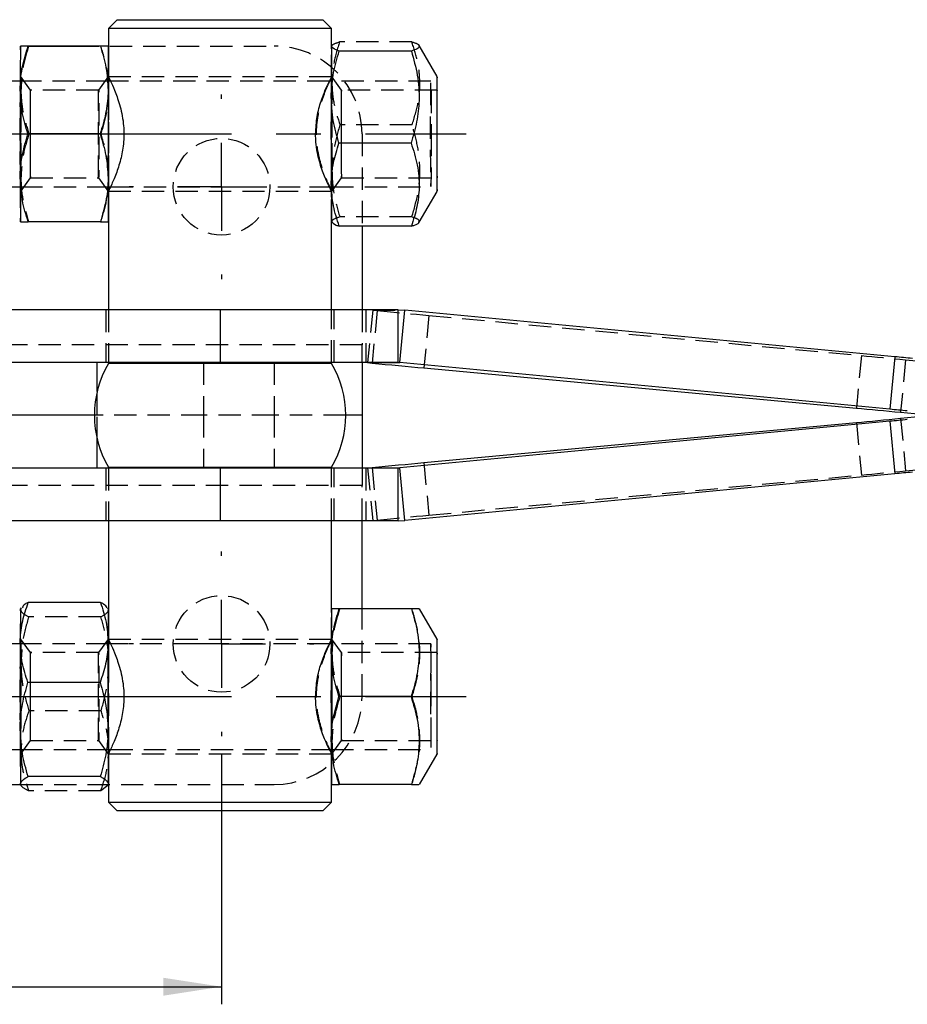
# Model space of a CAD drawing. Extents: x 29 to 415, y 92 to 280.
# Tile 3 of 14: x 129 to 179, y 99 to 155. Entities that reach past the tile are written whole.
import ezdxf

# ---------------------------------------------------------------- set-up
doc = ezdxf.new("R2010")
doc.units = 0
doc.linetypes.add('CENTERX2', pattern=[20.32, 12.7, -2.54, 2.54, -2.54])
doc.linetypes.add('HIDDEN', pattern=[1.905, 1.27, -0.635])
doc.layers.get('0').update_dxf_attribs({"linetype": 'CONTINUOUS'})
doc.styles.add('SLDTEXTSTYLE0', font='TXT', dxfattribs={"width": 0.75})
doc.dimstyles.new('SLDDIMSTYLE2', dxfattribs={"dimtxt": 3.5, "dimasz": 3.302, "dimexe": 0, "dimexo": 0.0625, "dimgap": 0.875, "dimtad": 1, "dimdec": 3, "dimrnd": 1e-09, "dimzin": 12, "dimtxsty": 'SLDTEXTSTYLE0', "dimsah": 1, "dimcen": 0.09, "dimazin": 3, "dimtfac": 1, "dimtdec": 3, "dimtofl": 0, "dimtmove": 0, "dimatfit": 3, "dimtolj": 1, "dimtzin": 12})

# ---------------------------------------------------------------- blocks, each defined once
blk = doc.blocks.new('_D_8')
at = {"color": 179, "linetype": 'CONTINUOUS'}
for p, q in [((110.416, 113.461), (110.416, 99.211)), ((140.416, 113.461), (140.416, 99.211)), ((110.416, 100.211), (140.416, 100.211))]:
    blk.add_line(p, q, dxfattribs=at)
for points in [[(110.416, 100.211), (113.718, 99.703), (113.718, 100.719)], [(140.416, 100.211), (137.114, 100.719), (137.114, 99.703)]]:
    blk.add_solid(points, dxfattribs=at)
at = {"color": 179, "linetype": 'CONTINUOUS', "insert": (120.589, 104.723, -8.275), "char_height": 3.5, "attachment_point": 1, "style": 'SLDTEXTSTYLE0'}
blk.add_mtext('30', dxfattribs=at)
blk = doc.blocks.new('SW_CENTERMARKSYMBOL_6')
at = {"color": 0, "linetype": 'CONTINUOUS'}
for p, q in [((0, 5), (0, 5.25)), ((0, 0), (0, 2.5)), ((-5, 0), (-5.25, 0)), ((0, 0), (-2.5, 0)), ((0, 0), (0, -2.5)), ((0, 0), (2.5, 0)), ((5, 0), (5.25, 0)), ((0, -5), (0, -5.25))]:
    blk.add_line(p, q, dxfattribs=at)
blk = doc.blocks.new('SW_CENTERMARKSYMBOL_7')
at = {"color": 0, "linetype": 'CONTINUOUS'}
for p, q in [((0, 5), (0, 5.25)), ((0, 0), (0, 2.5)), ((-5, 0), (-5.25, 0)), ((0, 0), (-2.5, 0)), ((0, 0), (0, -2.5)), ((0, 0), (2.5, 0)), ((5, 0), (5.25, 0)), ((0, -5), (0, -5.25))]:
    blk.add_line(p, q, dxfattribs=at)

msp = doc.modelspace()

# ---------------------------------------------------------------- linework, layer by layer
at = {"color": 7, "linetype": 'CONTINUOUS'}
for p, q in [((134.4809, 155.211), (133.9809, 154.711)), ((134.4809, 155.211), (146.1808, 155.211)), ((146.6809, 154.711), (146.1809, 155.211)), ((133.9809, 154.711), (133.9809, 151.927)), ((146.6808, 154.711), (133.9809, 154.711)), ((146.6809, 153.7113), (146.6809, 154.711)), ((128.9809, 153.711), (128.9808, 153.7109)), ((133.5205, 153.711), (129.4137, 153.711)), ((129.4913, 153.7113), (133.4429, 153.7113)), ((146.6786, 153.6904), (146.6978, 153.7279)), ((146.6809, 153.711), (146.6786, 153.6904)), ((146.6904, 153.7279), (146.6806, 153.7109)), ((152.6809, 151.9789), (151.6667, 153.7355)), ((151.2182, 153.4286), (147.1114, 153.4286)), ((128.9618, 151.711), (69.3317, 151.711)), ((134.0992, 151.711), (133.9744, 151.711)), ((146.6616, 151.711), (146.554, 151.711)), ((133.5066, 148.711), (129.3998, 148.711)), ((151.2065, 148.1874), (147.0997, 148.1874)), ((69.3317, 145.711), (128.9618, 145.711)), ((133.9744, 145.711), (134.0979, 145.711)), ((146.5515, 145.711), (146.6616, 145.711)), ((146.5645, 145.711), (146.654, 145.5196)), ((133.9809, 145.4562), (133.9809, 138.711)), ((151.6711, 143.6941), (152.6809, 145.4432)), ((128.9808, 143.7112), (128.9809, 143.711)), ((133.5205, 143.711), (129.4137, 143.711)), ((146.6806, 143.7112), (146.6948, 143.6865)), ((146.6809, 138.711), (146.6809, 143.7107)), ((151.2225, 143.4698), (147.1157, 143.4698)), ((148.4164, 143.4698), (148.4164, 138.711)), ((140.3409, 138.711), (109.9968, 138.711)), ((140.3409, 138.711), (140.3409, 135.711)), ((150.4649, 138.711), (140.3409, 138.711)), ((150.4649, 135.711), (150.4649, 138.711)), ((150.4649, 138.711), (150.8504, 138.6926)), ((150.5636, 135.7064), (150.8504, 138.6926)), ((178.7379, 136.0395), (150.8504, 138.6926)), ((140.3409, 135.711), (109.9968, 135.711)), ((133.9809, 135.711), (133.9809, 135.661)), ((146.6808, 135.661), (133.9809, 135.661)), ((150.4649, 135.711), (140.3409, 135.711)), ((146.6809, 135.661), (146.6809, 135.711)), ((148.4164, 135.711), (148.4164, 132.711)), ((148.7317, 135.7064), (148.9854, 135.6818)), ((148.7317, 135.7064), (150.5636, 135.7064)), ((150.4649, 135.711), (150.5636, 135.7064)), ((178.4512, 133.0533), (150.5636, 135.7064)), ((178.7379, 136.0395), (178.4512, 133.0533)), ((151.9296, 135.4021), (176.5428, 133.1214)), ((179.0605, 132.883), (180.6513, 132.7294)), ((133.1809, 132.711), (115.2549, 132.711)), ((148.4164, 132.711), (147.4809, 132.711)), ((148.4164, 132.711), (148.4164, 129.711)), ((178.4512, 132.3688), (150.5636, 129.7156)), ((151.9296, 130.02), (176.5428, 132.3006)), ((178.4512, 132.3688), (178.7379, 129.3826)), ((179.0605, 132.539), (180.6513, 132.6926)), ((140.3409, 129.711), (109.9968, 129.711)), ((133.9809, 129.761), (133.9809, 129.711)), ((133.9809, 129.761), (146.6809, 129.761)), ((140.3409, 129.711), (140.3409, 126.711)), ((150.4649, 129.711), (140.3409, 129.711)), ((146.6809, 129.711), (146.6809, 129.761)), ((148.7317, 129.7156), (148.9854, 129.7403)), ((148.7317, 129.7156), (150.5636, 129.7156)), ((150.4649, 129.711), (150.5636, 129.7156)), ((150.4649, 126.711), (150.4649, 129.711)), ((150.8504, 126.7294), (150.5636, 129.7156)), ((178.7379, 129.3826), (150.8504, 126.7294)), ((140.3409, 126.711), (109.9968, 126.711)), ((133.9809, 126.711), (133.9809, 119.927)), ((150.4649, 126.711), (140.3409, 126.711)), ((146.6809, 121.711), (146.6809, 126.711)), ((148.4164, 121.711), (148.4164, 126.711)), ((150.4649, 126.711), (150.8504, 126.7294)), ((129.0131, 121.7669), (128.9808, 121.7109)), ((133.524, 122.0664), (129.4172, 122.0664)), ((133.9809, 121.7113), (133.9557, 121.755)), ((146.6807, 121.711), (146.6806, 121.7109)), ((151.2203, 121.711), (147.1135, 121.711)), ((152.6809, 119.9789), (151.6808, 121.711)), ((128.9618, 119.711), (69.3317, 119.711)), ((134.0992, 119.711), (133.9744, 119.711)), ((146.6616, 119.711), (146.554, 119.711)), ((133.5069, 117.5205), (129.4001, 117.5205)), ((151.2064, 116.711), (147.0996, 116.711)), ((69.3317, 113.711), (128.9618, 113.711)), ((133.9744, 113.711), (134.0979, 113.711)), ((133.9999, 113.6287), (134.0002, 113.711)), ((146.5515, 113.711), (146.6616, 113.711)), ((146.5645, 113.711), (146.654, 113.5196)), ((133.9809, 113.4562), (133.9809, 110.711)), ((151.6808, 111.711), (152.6809, 113.4432)), ((133.5173, 112.1651), (129.4105, 112.1651)), ((107.4164, 111.7108), (128.981, 111.7108)), ((129.0081, 111.6681), (128.9776, 111.7604)), ((128.9808, 111.7112), (129.0063, 111.6671)), ((133.9488, 111.6552), (133.9809, 111.7107)), ((146.6806, 111.7112), (146.6807, 111.711)), ((146.6809, 110.711), (146.6809, 111.711)), ((151.2203, 111.711), (147.1135, 111.711)), ((133.9809, 110.711), (134.4809, 110.211)), ((133.9809, 110.711), (146.6808, 110.711)), ((146.1809, 110.211), (146.6809, 110.711)), ((146.1808, 110.211), (134.4809, 110.211))]:
    msp.add_line(p, q, dxfattribs=at)
at = {"color": 7, "linetype": 'HIDDEN'}
for p, q in [((133.5483, 153.711), (133.5205, 153.711)), ((133.9811, 153.7109), (133.981, 153.711)), ((134.0586, 153.7113), (143.4164, 153.7113)), ((146.6809, 151.9389), (146.6809, 153.7113)), ((151.2458, 153.9523), (147.139, 153.9523)), ((129.5382, 151.211), (128.9811, 152.0067)), ((133.9808, 152.0067), (133.4237, 151.211)), ((133.9809, 152.0067), (133.9837, 151.9551)), ((146.6808, 151.961), (133.9809, 151.961)), ((147.238, 151.211), (146.6809, 152.0067)), ((133.9744, 151.711), (128.9618, 151.711)), ((133.4238, 151.211), (129.5382, 151.211)), ((146.554, 151.711), (134.0992, 151.711)), ((152.3307, 151.711), (146.6616, 151.711)), ((152.6807, 151.211), (147.238, 151.211)), ((151.2618, 149.2347), (147.155, 149.2347)), ((133.5621, 148.711), (133.5066, 148.711)), ((148.4164, 148.7113), (148.4164, 143.4698)), ((128.9811, 145.4154), (129.5382, 146.2111)), ((129.5382, 146.211), (133.4238, 146.211)), ((133.4237, 146.2111), (133.9808, 145.4154)), ((146.6809, 145.4154), (147.238, 146.2111)), ((147.238, 146.211), (152.6807, 146.211)), ((128.9618, 145.711), (133.9744, 145.711)), ((134.0979, 145.711), (146.5515, 145.711)), ((146.6616, 145.711), (152.3307, 145.711)), ((133.9809, 145.461), (146.6808, 145.461)), ((146.6809, 143.7107), (146.6809, 145.5033)), ((151.2502, 143.9935), (147.1434, 143.9935)), ((133.5483, 143.711), (133.5205, 143.711)), ((133.981, 143.711), (133.9811, 143.7112)), ((133.8309, 138.711), (133.8309, 135.711)), ((133.9809, 138.711), (133.9809, 135.711)), ((146.6809, 135.711), (146.6809, 138.711)), ((146.8309, 135.711), (146.8309, 138.711)), ((148.4164, 138.711), (148.4164, 136.711)), ((148.6374, 138.711), (148.6374, 135.711)), ((149.0185, 138.6926), (148.7317, 135.7064)), ((149.2721, 138.668), (148.9854, 135.6818)), ((149.0185, 138.6926), (150.8504, 138.6926)), ((149.0185, 138.6926), (149.2721, 138.668)), ((152.2163, 138.3882), (151.9296, 135.4021)), ((152.2163, 138.3882), (176.8296, 136.1076)), ((148.4164, 136.711), (102.4164, 136.711)), ((148.4164, 135.711), (148.4164, 136.711)), ((176.8296, 136.1076), (176.5428, 133.1214)), ((139.3879, 135.711), (139.3879, 132.711)), ((143.4164, 135.711), (143.4164, 132.711)), ((179.3472, 135.8692), (179.0605, 132.883)), ((179.3472, 135.8692), (180.938, 135.7156)), ((133.3398, 132.711), (133.3398, 134.0639)), ((133.3398, 132.711), (133.1809, 132.711)), ((139.3879, 132.711), (133.3398, 132.711)), ((133.3398, 131.3582), (133.3398, 132.711)), ((143.4164, 132.711), (139.3879, 132.711)), ((139.3879, 132.711), (139.3879, 129.711)), ((147.4809, 132.711), (143.4164, 132.711)), ((143.4164, 132.711), (143.4164, 129.711)), ((176.5428, 132.3006), (176.8296, 129.3144)), ((179.0605, 132.539), (179.3472, 129.5528)), ((151.9296, 130.02), (152.2163, 127.0338)), ((133.8309, 129.711), (133.8309, 126.711)), ((133.9809, 129.711), (133.9809, 126.711)), ((146.6809, 126.711), (146.6809, 129.711)), ((146.8309, 126.711), (146.8309, 129.711)), ((148.4164, 129.711), (148.4164, 128.711)), ((148.6374, 129.711), (148.6374, 126.711)), ((148.7317, 129.7156), (149.0185, 126.7294)), ((148.9854, 129.7403), (149.2721, 126.7541)), ((179.3472, 129.5528), (180.938, 129.7064)), ((152.2163, 127.0338), (176.8296, 129.3144)), ((148.4164, 128.711), (102.4164, 128.711)), ((148.4164, 126.711), (148.4164, 128.711)), ((149.0185, 126.7294), (149.2721, 126.7541)), ((149.0185, 126.7294), (150.8504, 126.7294)), ((133.9811, 121.7109), (133.9809, 121.7113)), ((146.6809, 119.9389), (146.6809, 121.711)), ((148.4164, 116.7108), (148.4164, 121.711)), ((151.248, 121.711), (151.2203, 121.711)), ((133.5515, 121.2569), (129.4447, 121.2569)), ((129.5382, 119.211), (128.9811, 120.0067)), ((133.9808, 120.0067), (133.4237, 119.211)), ((133.9808, 120.0067), (133.9832, 119.9742)), ((146.6808, 119.961), (133.9809, 119.961)), ((133.9832, 119.9742), (133.9837, 119.9551)), ((147.238, 119.211), (146.6809, 120.0067)), ((133.9744, 119.711), (128.9618, 119.711)), ((146.554, 119.711), (134.0992, 119.711)), ((152.3307, 119.711), (146.6616, 119.711)), ((133.4238, 119.211), (129.5382, 119.211)), ((152.6807, 119.211), (147.238, 119.211)), ((151.2619, 116.711), (151.2064, 116.711)), ((133.5619, 115.9016), (129.4551, 115.9016)), ((128.9618, 113.711), (133.9744, 113.711)), ((128.9811, 113.4154), (129.5382, 114.2111)), ((129.5382, 114.211), (133.4238, 114.211)), ((133.4237, 114.2111), (133.9808, 113.4154)), ((134.0979, 113.711), (146.5515, 113.711)), ((146.6616, 113.711), (152.3307, 113.711)), ((146.6809, 113.4154), (147.238, 114.2111)), ((147.238, 114.211), (152.6807, 114.211)), ((133.9809, 113.461), (146.6808, 113.461)), ((146.6809, 111.711), (146.6809, 113.5033)), ((128.981, 111.7108), (143.4164, 111.7108)), ((133.9459, 111.6553), (133.5447, 111.3557)), ((133.9809, 111.7107), (133.9811, 111.7112)), ((151.248, 111.711), (151.2203, 111.711)), ((133.5447, 111.3557), (129.438, 111.3557))]:
    msp.add_line(p, q, dxfattribs=at)
at = {"color": 179, "linetype": 'CENTERX2'}
for p, q in [((67.3317, 148.711), (154.3307, 148.711)), ((67.3317, 116.711), (154.3307, 116.711))]:
    msp.add_line(p, q, dxfattribs=at)
at = {"color": 8, "linetype": 'CONTINUOUS'}
for p, q in [((133.3398, 134.0639), (133.3398, 135.711)), ((133.3398, 129.711), (133.3398, 131.3582))]:
    msp.add_line(p, q, dxfattribs=at)
at = {"color": 7, "linetype": 'HIDDEN', "flags": 128}
for points in [[(128.981, 152.0067), (128.9845, 151.9241), (128.9879, 151.6804), (128.9909, 151.2877), (128.9934, 150.7659), (128.9953, 150.141), (128.9965, 149.4444), (128.9969, 148.711), (128.9965, 147.9777), (128.9953, 147.2811), (128.9934, 146.6562), (128.9909, 146.1343), (128.9879, 145.7417), (128.9845, 145.498), (128.981, 145.4153), (128.9775, 145.498), (128.9741, 145.7417), (128.9711, 146.1343), (128.9686, 146.6562), (128.9667, 147.2811), (128.9655, 147.9777), (128.9652, 148.711), (128.9655, 149.4444), (128.9667, 150.141), (128.9686, 150.7659), (128.9711, 151.2877), (128.9741, 151.6804), (128.9775, 151.9241), (128.981, 152.0067)], [(146.6794, 151.9932), (146.6829, 151.9774), (146.6864, 151.7978), (146.6895, 151.4635), (146.6922, 150.9911), (146.6944, 150.4044), (146.6959, 149.7328), (146.6966, 149.01), (146.6965, 148.2721), (146.6956, 147.5563), (146.694, 146.8984), (146.6918, 146.3313), (146.6889, 145.8836), (146.6857, 145.5777), (146.6822, 145.4289), (146.6787, 145.4447), (146.6752, 145.6242), (146.6721, 145.9586), (146.6694, 146.4309), (146.6672, 147.0176), (146.6657, 147.6893), (146.665, 148.4121), (146.6651, 149.1499), (146.666, 149.8658), (146.6676, 150.5237), (146.6698, 151.0907), (146.6727, 151.5384), (146.6759, 151.8443), (146.6794, 151.9932)], [(129.0018, 146.211), (129.0032, 146.7976), (129.0042, 147.4169), (129.0048, 148.0584), (129.0051, 148.711), (129.0048, 149.3637), (129.0042, 150.0051), (129.0032, 150.6244), (129.0018, 151.211)], [(129.5382, 151.211), (129.5352, 151.1325), (129.5324, 150.9018), (129.5299, 150.5335), (129.528, 150.0506), (129.5267, 149.4836), (129.5262, 148.868), (129.5263, 148.2426), (129.5273, 147.6466), (129.5289, 147.1175), (129.5311, 146.6885), (129.5337, 146.3866), (129.5366, 146.2307), (129.5397, 146.2307), (129.5426, 146.3866), (129.5452, 146.6885), (129.5474, 147.1175), (129.549, 147.6466), (129.55, 148.2426), (129.5502, 148.868), (129.5496, 149.4836), (129.5483, 150.0506), (129.5464, 150.5335), (129.5439, 150.9018), (129.5411, 151.1325), (129.5382, 151.211)], [(134.0018, 146.211), (134.0032, 146.7976), (134.0042, 147.4169), (134.0048, 148.0584), (134.005, 148.711), (134.0048, 149.3637), (134.0042, 150.0051), (134.0032, 150.6244), (134.0018, 151.211)], [(146.7026, 146.6141), (146.7038, 147.2245), (146.7045, 147.8603), (146.7048, 148.5107), (146.7047, 149.1645), (146.7043, 149.8106), (146.7034, 150.4379), (146.7021, 151.0356), (146.7004, 151.5935)], [(147.2369, 151.2007), (147.2339, 151.0661), (147.2312, 150.7835), (147.229, 150.3707), (147.2273, 149.8536), (147.2262, 149.2647), (147.2259, 148.641), (147.2264, 148.0218), (147.2276, 147.4458), (147.2294, 146.9493), (147.2318, 146.5635), (147.2346, 146.3127), (147.2375, 146.2125), (147.2405, 146.2694), (147.2434, 146.4796), (147.2459, 146.8301), (147.2479, 147.2988), (147.2493, 147.8561), (147.2499, 148.4673), (147.2498, 149.0937), (147.249, 149.696), (147.2475, 150.2365), (147.2454, 150.6812), (147.2428, 151.002), (147.2399, 151.1789), (147.2369, 151.2007)], [(152.3452, 148.711), (152.3448, 148.0192), (152.3436, 147.3646), (152.3418, 146.7827), (152.3393, 146.3047), (152.3364, 145.9564), (152.3332, 145.7566), (152.3299, 145.7161), (152.3266, 145.8371), (152.3235, 146.113), (152.3208, 146.5289), (152.3187, 147.0625), (152.3172, 147.685), (152.3164, 148.3628), (152.3164, 149.0593), (152.3172, 149.7371), (152.3187, 150.3596), (152.3208, 150.8932), (152.3235, 151.3091), (152.3266, 151.585), (152.3299, 151.706), (152.3332, 151.6655), (152.3364, 151.4657), (152.3393, 151.1174), (152.3418, 150.6394), (152.3436, 150.0574), (152.3448, 149.4029), (152.3452, 148.711)], [(133.4238, 146.211), (133.4208, 146.2896), (133.418, 146.5203), (133.4156, 146.8886), (133.4136, 147.3715), (133.4124, 147.9385), (133.4118, 148.5541), (133.412, 149.1795), (133.4129, 149.7755), (133.4145, 150.3046), (133.4167, 150.7336), (133.4194, 151.0355), (133.4223, 151.1913), (133.4253, 151.1913), (133.4282, 151.0355), (133.4309, 150.7336), (133.4331, 150.3046), (133.4347, 149.7755), (133.4356, 149.1795), (133.4358, 148.5541), (133.4352, 147.9385), (133.4339, 147.3715), (133.432, 146.8886), (133.4296, 146.5203), (133.4268, 146.2896), (133.4238, 146.211)], [(133.9814, 145.4164), (133.9809, 145.4153), (133.9808, 145.4154)], [(149.2721, 138.668), (149.6469, 138.6317), (150.0241, 138.5953), (150.4015, 138.5592), (150.7769, 138.5234), (151.1483, 138.4882), (151.5133, 138.4538), (151.87, 138.4204), (152.2163, 138.3882)], [(176.8296, 136.1076), (177.126, 136.0801), (177.4302, 136.0517), (177.7411, 136.0224), (178.0572, 135.9926), (178.3772, 135.9622), (178.6998, 135.9314), (179.0236, 135.9004), (179.3472, 135.8692)], [(176.8296, 129.3144), (177.126, 129.342), (177.4302, 129.3704), (177.7411, 129.3996), (178.0572, 129.4295), (178.3772, 129.4599), (178.6998, 129.4906), (179.0236, 129.5217), (179.3472, 129.5528)], [(149.2721, 126.7541), (149.6469, 126.7904), (150.0241, 126.8267), (150.4015, 126.8629), (150.7769, 126.8987), (151.1483, 126.9339), (151.5133, 126.9682), (151.87, 127.0016), (152.2163, 127.0338)], [(128.9844, 121.6616), (128.9812, 121.7108), (128.9808, 121.7109)], [(133.9843, 121.6616), (133.9812, 121.7108), (133.9811, 121.7109)], [(128.9832, 119.9742), (128.9867, 119.7896), (128.9898, 119.4506), (128.9925, 118.9742), (128.9947, 118.3843), (128.9961, 117.7106), (128.9968, 116.9867), (128.9967, 116.249), (128.9958, 115.5344), (128.9942, 114.8789), (128.9919, 114.3152), (128.9891, 113.8717), (128.9858, 113.5706), (128.9823, 113.4269), (128.9788, 113.4479), (128.9753, 113.6325), (128.9722, 113.9715), (128.9695, 114.4479), (128.9673, 115.0377), (128.9659, 115.7115), (128.9652, 116.4354), (128.9653, 117.1731), (128.9662, 117.8876), (128.9678, 118.5432), (128.9701, 119.1068), (128.973, 119.5504), (128.9762, 119.8515), (128.9797, 119.9952), (128.9832, 119.9742)], [(146.6808, 120.0067), (146.6843, 119.9241), (146.6877, 119.6804), (146.6907, 119.2877), (146.6932, 118.7659), (146.6951, 118.141), (146.6963, 117.4444), (146.6966, 116.711), (146.6963, 115.9777), (146.6951, 115.2811), (146.6932, 114.6562), (146.6907, 114.1343), (146.6877, 113.7417), (146.6843, 113.498), (146.6808, 113.4153), (146.6773, 113.498), (146.6739, 113.7417), (146.6709, 114.1343), (146.6684, 114.6562), (146.6665, 115.2811), (146.6653, 115.9777), (146.6649, 116.711), (146.6653, 117.4444), (146.6665, 118.141), (146.6684, 118.7659), (146.6709, 119.2877), (146.6739, 119.6804), (146.6773, 119.9241), (146.6808, 120.0067)], [(152.3452, 116.711), (152.3448, 117.4029), (152.3436, 118.0574), (152.3418, 118.6394), (152.3393, 119.1174), (152.3364, 119.4657), (152.3332, 119.6655), (152.3299, 119.706), (152.3266, 119.585), (152.3235, 119.3091), (152.3208, 118.8932), (152.3187, 118.3596), (152.3172, 117.7371), (152.3164, 117.0593), (152.3164, 116.3628), (152.3172, 115.685), (152.3187, 115.0625), (152.3208, 114.5289), (152.3235, 114.113), (152.3266, 113.8371), (152.3299, 113.7161), (152.3332, 113.7566), (152.3364, 113.9564), (152.3393, 114.3047), (152.3418, 114.7827), (152.3436, 115.3646), (152.3448, 116.0192), (152.3452, 116.711)], [(129.5398, 119.1863), (129.5368, 119.1957), (129.5339, 119.049), (129.5312, 118.7554), (129.529, 118.3333), (129.5274, 117.8093), (129.5264, 117.2163), (129.5261, 116.5915), (129.5267, 115.9742), (129.5279, 115.4033), (129.5298, 114.9145), (129.5322, 114.5386), (129.535, 114.2992), (129.538, 114.2113), (129.541, 114.2805), (129.5438, 114.5025), (129.5463, 114.8632), (129.5482, 115.34), (129.5495, 115.9029), (129.5501, 116.5167), (129.55, 117.1426), (129.5491, 117.7414), (129.5475, 118.2755), (129.5454, 118.7113), (129.5428, 119.0214), (129.5398, 119.1863)], [(133.4221, 114.2357), (133.4192, 114.4007), (133.4166, 114.7108), (133.4144, 115.1465), (133.4128, 115.6806), (133.4119, 116.2795), (133.4118, 116.9054), (133.4124, 117.5191), (133.4137, 118.0821), (133.4157, 118.5589), (133.4182, 118.9196), (133.421, 119.1415), (133.424, 119.2108), (133.427, 119.1229), (133.4297, 118.8835), (133.4322, 118.5076), (133.434, 118.0188), (133.4353, 117.4478), (133.4358, 116.8306), (133.4356, 116.2058), (133.4346, 115.6128), (133.4329, 115.0888), (133.4307, 114.6667), (133.428, 114.3731), (133.4251, 114.2263), (133.4221, 114.2357)], [(146.7016, 114.211), (146.703, 114.7976), (146.704, 115.4169), (146.7046, 116.0584), (146.7048, 116.711), (146.7046, 117.3637), (146.704, 118.0051), (146.703, 118.6244), (146.7016, 119.211)], [(147.238, 119.211), (147.235, 119.1325), (147.2322, 118.9018), (147.2297, 118.5335), (147.2278, 118.0506), (147.2265, 117.4836), (147.226, 116.868), (147.2261, 116.2426), (147.2271, 115.6466), (147.2287, 115.1175), (147.2309, 114.6885), (147.2335, 114.3866), (147.2364, 114.2307), (147.2395, 114.2307), (147.2424, 114.3866), (147.245, 114.6885), (147.2472, 115.1175), (147.2488, 115.6466), (147.2498, 116.2426), (147.25, 116.868), (147.2494, 117.4836), (147.2481, 118.0506), (147.2462, 118.5335), (147.2437, 118.9018), (147.2409, 119.1325), (147.238, 119.211)], [(128.9999, 113.6287), (129.0017, 114.1689), (129.0031, 114.7526), (129.0042, 115.3699), (129.0048, 116.01), (129.005, 116.6622), (129.0049, 117.3152), (129.0043, 117.9579), (129.0033, 118.5793)], [(134.0002, 113.711), (134.0017, 114.1689), (134.0031, 114.7526), (134.0041, 115.3699), (134.0048, 116.01), (134.005, 116.6622), (134.0048, 117.3152), (134.0042, 117.9579), (134.0033, 118.5793)], [(128.9776, 111.7604), (128.9808, 111.7113), (128.9839, 111.7477), (128.987, 111.869), (128.99, 112.0732), (128.9928, 112.3567), (128.9955, 112.7147), (128.9978, 113.1412), (128.9999, 113.6287)]]:
    msp.add_lwpolyline(points, dxfattribs=at)
at = {"color": 7, "linetype": 'CONTINUOUS', "flags": 128}
for points in [[(133.9837, 151.9551), (133.9845, 151.9241), (133.9875, 151.711)], [(152.6822, 145.4566), (152.6856, 145.6041), (152.6888, 145.9075), (152.6916, 146.3514), (152.6939, 146.9136), (152.6954, 147.566), (152.6963, 148.2758), (152.6964, 149.0074), (152.6957, 149.7242), (152.6942, 150.3902), (152.6921, 150.9719), (152.6894, 151.4403), (152.6862, 151.7718), (152.6828, 151.9499), (152.6793, 151.9655), (152.6759, 151.818), (152.6727, 151.5146), (152.6699, 151.0707), (152.6676, 150.5084), (152.666, 149.856), (152.6652, 149.1462), (152.6651, 148.4146), (152.6658, 147.6979), (152.6672, 147.0319), (152.6694, 146.4502), (152.6721, 145.9818), (152.6752, 145.6502), (152.6786, 145.4722), (152.6822, 145.4566)], [(128.9602, 151.211), (128.9588, 150.6244), (128.9578, 150.0051), (128.9572, 149.3637), (128.957, 148.711), (128.9572, 148.0584), (128.9578, 147.4169), (128.9588, 146.7976), (128.9602, 146.211)], [(133.9601, 151.211), (133.9587, 150.6244), (133.9577, 150.0051), (133.9571, 149.3637), (133.9569, 148.711), (133.9571, 148.0584), (133.9577, 147.4169), (133.9587, 146.7976), (133.9601, 146.211)], [(152.6818, 146.2213), (152.6848, 146.3559), (152.6875, 146.6385), (152.6897, 147.0513), (152.6914, 147.5684), (152.6925, 148.1573), (152.6927, 148.781), (152.6923, 149.4003), (152.6911, 149.9763), (152.6893, 150.4727), (152.6869, 150.8585), (152.6841, 151.1094), (152.6811, 151.2095), (152.6781, 151.1527), (152.6753, 150.9424), (152.6728, 150.592), (152.6708, 150.1233), (152.6694, 149.5659), (152.6688, 148.9548), (152.6688, 148.3284), (152.6697, 147.726), (152.6712, 147.1855), (152.6733, 146.7409), (152.6759, 146.4201), (152.6788, 146.2432), (152.6818, 146.2213)], [(146.659, 150.808), (146.6578, 150.1976), (146.6571, 149.5617), (146.6568, 148.9113), (146.6569, 148.2575), (146.6573, 147.6115), (146.6582, 146.9842), (146.6595, 146.3865), (146.6611, 145.8286)], [(133.9875, 145.711), (133.9845, 145.498), (133.9814, 145.4164)], [(146.6611, 145.8286), (146.6631, 145.32), (146.6654, 144.8694), (146.6679, 144.4845), (146.6707, 144.172), (146.6736, 143.9371), (146.6767, 143.7839), (146.6798, 143.715), (146.683, 143.7316)], [(148.9854, 135.6818), (149.3602, 135.6455), (149.7373, 135.6091), (150.1147, 135.573), (150.4902, 135.5372), (150.8615, 135.502), (151.2265, 135.4676), (151.5833, 135.4343), (151.9296, 135.4021)], [(179.7293, 135.9445), (179.6053, 135.9564), (179.4813, 135.9684), (179.3571, 135.9803), (179.2329, 135.9922), (179.1089, 136.0041), (178.985, 136.0159), (178.8613, 136.0277), (178.7379, 136.0395)], [(176.5428, 133.1214), (176.8392, 133.0939), (177.1435, 133.0655), (177.4543, 133.0363), (177.7704, 133.0064), (178.0904, 132.976), (178.413, 132.9452), (178.7368, 132.9142), (179.0605, 132.883)], [(179.4425, 132.9583), (179.3186, 132.9702), (179.1945, 132.9822), (179.0703, 132.9941), (178.9462, 133.006), (178.8221, 133.0179), (178.6982, 133.0298), (178.5745, 133.0416), (178.4512, 133.0533)], [(176.5428, 132.3006), (176.8392, 132.3282), (177.1435, 132.3566), (177.4543, 132.3858), (177.7704, 132.4157), (178.0904, 132.446), (178.413, 132.4768), (178.7368, 132.5079), (179.0605, 132.539)], [(179.4425, 132.4638), (179.3186, 132.4518), (179.1945, 132.4399), (179.0703, 132.4279), (178.9462, 132.416), (178.8221, 132.4041), (178.6982, 132.3923), (178.5745, 132.3805), (178.4512, 132.3688)], [(148.9854, 129.7403), (149.3602, 129.7766), (149.7373, 129.8129), (150.1147, 129.8491), (150.4902, 129.8849), (150.8615, 129.92), (151.2265, 129.9544), (151.5833, 129.9878), (151.9296, 130.02)], [(179.7293, 129.4776), (179.6053, 129.4656), (179.4813, 129.4537), (179.3571, 129.4417), (179.2329, 129.4298), (179.1089, 129.418), (178.985, 129.4061), (178.8613, 129.3943), (178.7379, 129.3826)], [(133.9875, 113.711), (133.9858, 113.5706), (133.9823, 113.4269), (133.9787, 113.4479), (133.9753, 113.6325), (133.9721, 113.9715), (133.9694, 114.4479), (133.9673, 115.0377), (133.9658, 115.7115), (133.9652, 116.4354), (133.9653, 117.1731), (133.9661, 117.8876), (133.9678, 118.5432), (133.9701, 119.1068), (133.9729, 119.5504), (133.9761, 119.8515), (133.9796, 119.9952), (133.9808, 120.0067)], [(133.9837, 119.9551), (133.9866, 119.7896), (133.9875, 119.711)], [(152.6807, 113.4431), (152.6842, 113.525), (152.6875, 113.7667), (152.6905, 114.156), (152.693, 114.6735), (152.6949, 115.2931), (152.6961, 115.9838), (152.6964, 116.711), (152.6961, 117.4382), (152.6949, 118.1289), (152.693, 118.7486), (152.6905, 119.266), (152.6875, 119.6554), (152.6842, 119.897), (152.6807, 119.979), (152.6772, 119.897), (152.6739, 119.6554), (152.6709, 119.266), (152.6684, 118.7486), (152.6666, 118.1289), (152.6654, 117.4382), (152.665, 116.711), (152.6654, 115.9838), (152.6666, 115.2931), (152.6684, 114.6735), (152.6709, 114.156), (152.6739, 113.7667), (152.6772, 113.525), (152.6807, 113.4431)], [(128.9621, 119.7934), (128.9603, 119.2532), (128.9589, 118.6694), (128.9578, 118.0522), (128.9572, 117.412), (128.957, 116.7598), (128.9571, 116.1068), (128.9577, 115.4641), (128.9587, 114.8428)], [(133.962, 119.7934), (133.9602, 119.2532), (133.9588, 118.6694), (133.9578, 118.0522), (133.9571, 117.412), (133.9569, 116.7598), (133.9571, 116.1068), (133.9577, 115.4641), (133.9586, 114.8428)], [(146.66, 119.211), (146.6586, 118.6244), (146.6576, 118.0051), (146.657, 117.3637), (146.6568, 116.711), (146.657, 116.0584), (146.6576, 115.4169), (146.6586, 114.7976), (146.66, 114.211)], [(152.6807, 114.211), (152.6837, 114.2896), (152.6865, 114.5203), (152.689, 114.8886), (152.6909, 115.3715), (152.6922, 115.9385), (152.6927, 116.5541), (152.6925, 117.1795), (152.6916, 117.7755), (152.69, 118.3046), (152.6878, 118.7336), (152.6852, 119.0355), (152.6822, 119.1913), (152.6792, 119.1913), (152.6763, 119.0355), (152.6737, 118.7336), (152.6715, 118.3046), (152.6699, 117.7755), (152.6689, 117.1795), (152.6687, 116.5541), (152.6693, 115.9385), (152.6706, 115.3715), (152.6725, 114.8886), (152.6749, 114.5203), (152.6777, 114.2896), (152.6807, 114.211)], [(133.9776, 111.7604), (133.9807, 111.7113), (133.9809, 111.7111)]]:
    msp.add_lwpolyline(points, dxfattribs=at)
at = {"color": 7, "linetype": 'HIDDEN'}
for centre in [(140.4164, 145.7113), (140.4164, 119.7108)]:
    msp.add_circle(centre, 2.75, dxfattribs=at)
at = {"color": 7, "linetype": 'CONTINUOUS'}
for centre, radius, start, end in [((227.0635, 151.6439), 98.1042, 178.792648, 180.252812), ((232.0556, 151.644), 98.0964, 178.79259, 180.25287), ((307.9954, 151.1495), 161.3368, 179.09759, 180.121276), ((391.764, 148.7068), 257.8041, 179.266586, 180.73152), ((227.0636, 145.7782), 98.1044, 179.747189, 181.207351), ((232.0558, 145.7781), 98.0966, 179.747131, 181.207409), ((139.0199, 132.711), 5.8391, 149.65417, 210.34583), ((141.6418, 132.711), 5.8391, 329.65417, 30.34583), ((209.1957, 119.9683), 80.2339, 178.755545, 180.124912), ((210.5, 119.9884), 76.5382, 178.710496, 180.145989), ((244.7702, 119.6438), 98.1112, 178.792679, 180.252739), ((331.3627, 114.5449), 202.4043, 179.915663, 180.788235), ((336.3475, 114.5448), 202.3891, 179.915639, 180.788276), ((244.7701, 113.7783), 98.1111, 179.74726, 181.207322)]:
    msp.add_arc(centre, radius, start, end, dxfattribs=at)
at = {"color": 7, "linetype": 'HIDDEN'}
for centre, radius, start, end in [((30.9011, 151.6439), 98.1017, 359.747175, 1.207376), ((35.8888, 151.6438), 98.1139, 359.74726, 1.20728), ((143.4164, 148.7113), 5, 0, 90), ((76.9567, 152.0076), 69.745, 359.659833, 1.399529), ((-300.6659, 148.711), 434.6637, 359.604548, 0.395452), ((30.9009, 145.7781), 98.1019, 358.792625, 0.252825), ((35.8887, 145.7782), 98.114, 358.792721, 0.25274), ((-14.6338, 146.2726), 161.3368, 359.09759, 0.121277), ((-73.3959, 118.8772), 202.3994, 359.915648, 0.788241), ((-68.4106, 118.8772), 202.4141, 359.915675, 0.788205), ((48.5913, 119.6438), 98.1112, 359.747261, 1.207321), ((-297.7758, 116.711), 431.7737, 359.601901, 0.398099), ((143.4164, 116.7108), 5, 270, 0), ((48.5915, 113.7783), 98.1111, 358.792678, 0.25274), ((56.2945, 113.44), 77.7056, 358.725081, 0.139117)]:
    msp.add_arc(centre, radius, start, end, dxfattribs=at)
at = {"color": 7, "linetype": 'CONTINUOUS'}
for points, knots in [([(128.9602, 151.211), (128.9609, 151.2703), (128.9662, 151.719), (129.066, 152.5651), (129.2971, 153.3267), (129.4137, 153.711)], [0, 0, 0, 0, 0.0700629, 0.5307702, 1, 1, 1, 1]), ([(129.4137, 153.711), (129.3542, 153.711), (129.096, 153.711), (129.031, 153.711), (128.981, 153.711)], [0, 0, 0, 0, 0.23053904, 1, 1, 1, 1]), ([(133.5205, 153.711), (133.6442, 153.305), (133.8938, 152.4856), (133.9379, 151.6384), (133.9601, 151.211)], [0, 0, 0, 0, 0.4954577, 1, 1, 1, 1]), ([(133.9809, 153.711), (133.9237, 153.711), (133.8493, 153.711), (133.5821, 153.711), (133.5205, 153.711)], [0, 0, 0, 0, 0.769461, 1, 1, 1, 1]), ([(147.1114, 153.4286), (147.0518, 153.4482), (146.7936, 153.5335), (146.7286, 153.6222), (146.6786, 153.6904)], [0, 0, 0, 0, 0.2305388, 1, 1, 1, 1]), ([(151.6506, 153.7353), (151.6613, 153.6977), (151.6849, 153.6145), (151.4726, 153.5119), (151.2782, 153.4483), (151.2182, 153.4286)], [0, 0, 0, 0, 0.3623043, 0.8029584, 1, 1, 1, 1]), ([(146.659, 150.808), (146.6596, 150.8701), (146.6647, 151.3405), (146.7642, 152.2274), (146.9949, 153.0257), (147.1114, 153.4286)], [0, 0, 0, 0, 0.0700623, 0.5307702, 1, 1, 1, 1]), ([(151.2182, 153.4286), (151.3461, 152.9737), (151.6048, 152.054), (151.6972, 150.6914), (151.5543, 149.3889), (151.3232, 148.5903), (151.2065, 148.1874)], [0, 0, 0, 0, 0.2645989, 0.534935, 0.7653365, 1, 1, 1, 1]), ([(133.9981, 151.927), (133.9929, 151.9363), (133.9695, 151.9784), (134.0905, 151.7349), (134.3239, 151.2233), (134.6298, 150.4044), (134.8584, 149.367), (134.8744, 148.2843), (134.7083, 147.3201), (134.4382, 146.475), (134.1481, 145.8048), (133.9938, 145.4927), (133.9839, 145.4682), (133.9809, 145.461)], [0, 0, 0, 0, 0.0270382, 0.1218912, 0.2194208, 0.3269001, 0.440099, 0.5421947, 0.6337749, 0.7315383, 0.8419425, 0.9535033, 1, 1, 1, 1]), ([(145.7705, 148.711), (145.7896, 149.0487), (145.8279, 149.7227), (146.0885, 150.6382), (146.3886, 151.3901), (146.6397, 151.8909), (146.6605, 151.9242), (146.6698, 151.9389)], [0, 0, 0, 0, 0.1938397, 0.386999, 0.5969368, 0.8216153, 1, 1, 1, 1]), ([(146.679, 151.9558), (146.6644, 151.9292), (146.6483, 151.9002), (146.5702, 151.7257), (146.5636, 151.711)], [0, 0, 0, 0, 0.9158984, 1, 1, 1, 1]), ([(129.3998, 148.711), (129.2761, 149.117), (129.0265, 149.9365), (128.9824, 150.7836), (128.9602, 151.211)], [0, 0, 0, 0, 0.4954578, 1, 1, 1, 1]), ([(133.9601, 151.211), (133.9594, 151.1518), (133.9541, 150.7031), (133.8543, 149.8569), (133.6232, 149.0953), (133.5066, 148.711)], [0, 0, 0, 0, 0.0700629, 0.5307706, 1, 1, 1, 1]), ([(147.0997, 148.1874), (146.9759, 148.613), (146.7258, 149.472), (146.6814, 150.3599), (146.659, 150.808)], [0, 0, 0, 0, 0.4954581, 1, 1, 1, 1]), ([(128.9602, 146.211), (128.9605, 146.2703), (128.9633, 146.719), (129.0585, 147.5651), (129.2854, 148.3267), (129.3998, 148.711)], [0, 0, 0, 0, 0.0700624, 0.5307701, 1, 1, 1, 1]), ([(133.5066, 148.711), (133.6325, 148.305), (133.8867, 147.4856), (133.9355, 146.6384), (133.9601, 146.211)], [0, 0, 0, 0, 0.4954581, 1, 1, 1, 1]), ([(146.6594, 145.5033), (146.6643, 145.4921), (146.6796, 145.4575), (146.5348, 145.7348), (146.2784, 146.2876), (145.9688, 147.1381), (145.7887, 148.0145), (145.7745, 148.5569), (145.7705, 148.711)], [0, 0, 0, 0, 0.0894519, 0.2769033, 0.4722209, 0.6878265, 0.9113056, 1, 1, 1, 1]), ([(146.6611, 145.8286), (146.6615, 145.8845), (146.6641, 146.3079), (146.7589, 147.1062), (146.9854, 147.8248), (147.0997, 148.1874)], [0, 0, 0, 0, 0.0700628, 0.5307702, 1, 1, 1, 1]), ([(151.2065, 148.1874), (151.3369, 147.7779), (151.6005, 146.9502), (151.7, 145.7237), (151.564, 144.5513), (151.337, 143.8325), (151.2225, 143.4698)], [0, 0, 0, 0, 0.2645988, 0.5349352, 0.7653365, 1, 1, 1, 1]), ([(129.4137, 143.711), (129.2878, 144.117), (129.0336, 144.9365), (128.9848, 145.7836), (128.9602, 146.211)], [0, 0, 0, 0, 0.4954578, 1, 1, 1, 1]), ([(133.9601, 146.211), (133.9598, 146.1518), (133.957, 145.7031), (133.8618, 144.8569), (133.6349, 144.0953), (133.5205, 143.711)], [0, 0, 0, 0, 0.0700629, 0.5307706, 1, 1, 1, 1]), ([(147.1157, 143.4698), (146.9896, 143.8529), (146.7351, 144.6261), (146.6859, 145.4253), (146.6611, 145.8286)], [0, 0, 0, 0, 0.495458, 1, 1, 1, 1]), ([(128.981, 143.711), (129.031, 143.711), (129.096, 143.711), (129.3542, 143.711), (129.4137, 143.711)], [0, 0, 0, 0, 0.76946096, 1, 1, 1, 1]), ([(133.5205, 143.711), (133.5821, 143.711), (133.8493, 143.711), (133.9237, 143.711), (133.9809, 143.711)], [0, 0, 0, 0, 0.230539, 1, 1, 1, 1]), ([(146.683, 143.7316), (146.733, 143.6634), (146.798, 143.5748), (147.0562, 143.4895), (147.1157, 143.4698)], [0, 0, 0, 0, 0.7694612, 1, 1, 1, 1]), ([(151.2225, 143.4698), (151.2818, 143.4895), (151.4705, 143.552), (151.652, 143.6273), (151.6479, 143.6831), (151.647, 143.6944)], [0, 0, 0, 0, 0.2679205, 0.8521301, 1, 1, 1, 1]), ([(128.9621, 119.7934), (128.9628, 119.8473), (128.9684, 120.2553), (129.0688, 121.0245), (129.3004, 121.717), (129.4172, 122.0664)], [0, 0, 0, 0, 0.0700627, 0.5307704, 1, 1, 1, 1]), ([(129.4172, 122.0664), (129.3565, 122.036), (129.1603, 121.9379), (129.1081, 121.8359), (129.072, 121.7655)], [0, 0, 0, 0, 0.3094527, 1, 1, 1, 1]), ([(133.524, 122.0664), (133.6474, 121.6972), (133.8965, 120.9522), (133.9401, 120.182), (133.962, 119.7934)], [0, 0, 0, 0, 0.495458, 1, 1, 1, 1]), ([(133.9004, 121.7536), (133.8577, 121.828), (133.7968, 121.934), (133.5866, 122.036), (133.524, 122.0664)], [0, 0, 0, 0, 0.7022087, 1, 1, 1, 1]), ([(146.66, 119.211), (146.6607, 119.2703), (146.666, 119.719), (146.7658, 120.5651), (146.9969, 121.3267), (147.1135, 121.711)], [0, 0, 0, 0, 0.0700629, 0.5307706, 1, 1, 1, 1]), ([(147.1135, 121.711), (147.054, 121.711), (146.7958, 121.711), (146.7308, 121.711), (146.6808, 121.711)], [0, 0, 0, 0, 0.2305387, 1, 1, 1, 1]), ([(151.2203, 121.711), (151.3481, 121.2771), (151.6064, 120.3998), (151.6982, 119.0999), (151.5547, 117.8572), (151.3232, 117.0954), (151.2064, 116.711)], [0, 0, 0, 0, 0.26459888, 0.53493504, 0.76533656, 1, 1, 1, 1]), ([(151.65, 121.711), (151.6549, 121.711), (151.6692, 121.711), (151.4735, 121.711), (151.2801, 121.711), (151.2203, 121.711)], [0, 0, 0, 0, 0.2650389, 0.7729045, 1, 1, 1, 1]), ([(133.9981, 119.927), (133.9929, 119.9363), (133.9695, 119.9784), (134.0905, 119.7349), (134.3239, 119.2233), (134.6298, 118.4044), (134.8584, 117.367), (134.8744, 116.2843), (134.7083, 115.3201), (134.4382, 114.475), (134.1481, 113.8048), (133.9938, 113.4927), (133.9839, 113.4682), (133.9809, 113.461)], [0, 0, 0, 0, 0.0270381, 0.1218912, 0.2194208, 0.3269001, 0.4400991, 0.5421946, 0.633775, 0.7315384, 0.8419425, 0.9535032, 1, 1, 1, 1]), ([(145.7705, 116.711), (145.7896, 117.0487), (145.8279, 117.7227), (146.0885, 118.6382), (146.3886, 119.3901), (146.6397, 119.8909), (146.6605, 119.9242), (146.6698, 119.9389)], [0, 0, 0, 0, 0.19384, 0.3869991, 0.5969369, 0.8216153, 1, 1, 1, 1]), ([(146.679, 119.9558), (146.6644, 119.9292), (146.6483, 119.9002), (146.5702, 119.7257), (146.5636, 119.711)], [0, 0, 0, 0, 0.9158988, 1, 1, 1, 1]), ([(129.4001, 117.5205), (129.2767, 117.8896), (129.0275, 118.6346), (128.984, 119.4048), (128.9621, 119.7934)], [0, 0, 0, 0, 0.4954581, 1, 1, 1, 1]), ([(133.962, 119.7934), (133.9613, 119.7396), (133.9557, 119.3316), (133.8553, 118.5623), (133.6237, 117.8699), (133.5069, 117.5205)], [0, 0, 0, 0, 0.07006271, 0.53077029, 1, 1, 1, 1]), ([(147.0996, 116.711), (146.9759, 117.117), (146.7263, 117.9365), (146.6822, 118.7836), (146.66, 119.211)], [0, 0, 0, 0, 0.4954582, 1, 1, 1, 1]), ([(128.9587, 114.8428), (128.9591, 114.9062), (128.9622, 115.3869), (129.058, 116.2931), (129.2854, 117.1088), (129.4001, 117.5205)], [0, 0, 0, 0, 0.07006321, 0.53077058, 1, 1, 1, 1]), ([(133.5069, 117.5205), (133.6325, 117.0856), (133.8862, 116.2079), (133.9343, 115.3006), (133.9586, 114.8428)], [0, 0, 0, 0, 0.4954575, 1, 1, 1, 1]), ([(146.6594, 113.5033), (146.6643, 113.4921), (146.6796, 113.4575), (146.5348, 113.7348), (146.2784, 114.2876), (145.9688, 115.1381), (145.7887, 116.0145), (145.7745, 116.5569), (145.7705, 116.711)], [0, 0, 0, 0, 0.0894519, 0.2769034, 0.472221, 0.6878267, 0.9113059, 1, 1, 1, 1]), ([(146.66, 114.211), (146.6603, 114.2703), (146.6631, 114.719), (146.7583, 115.5651), (146.9851, 116.3267), (147.0996, 116.711)], [0, 0, 0, 0, 0.0700629, 0.5307706, 1, 1, 1, 1]), ([(151.2064, 116.711), (151.3366, 116.2771), (151.5998, 115.3998), (151.6988, 114.0999), (151.5622, 112.8573), (151.335, 112.0954), (151.2203, 111.711)], [0, 0, 0, 0, 0.2645987, 0.5349351, 0.7653365, 1, 1, 1, 1]), ([(129.4105, 112.1651), (129.2848, 112.6), (129.0312, 113.4777), (128.983, 114.385), (128.9587, 114.8428)], [0, 0, 0, 0, 0.49545777, 1, 1, 1, 1]), ([(133.9586, 114.8428), (133.9582, 114.7793), (133.9551, 114.2987), (133.8594, 113.3925), (133.632, 112.5767), (133.5173, 112.1651)], [0, 0, 0, 0, 0.07006266, 0.53077043, 1, 1, 1, 1]), ([(147.1135, 111.711), (146.9875, 112.117), (146.7333, 112.9365), (146.6846, 113.7836), (146.66, 114.211)], [0, 0, 0, 0, 0.49545763, 1, 1, 1, 1]), ([(128.9776, 111.7604), (129.0277, 111.8659), (129.0927, 112.0029), (129.3509, 112.1347), (129.4105, 112.1651)], [0, 0, 0, 0, 0.76946102, 1, 1, 1, 1]), ([(133.5173, 112.1651), (133.5789, 112.1347), (133.8461, 112.0029), (133.9204, 111.8659), (133.9776, 111.7604)], [0, 0, 0, 0, 0.23053897, 1, 1, 1, 1]), ([(133.9776, 111.7604), (133.9859, 111.7263), (133.9945, 111.691), (133.9476, 111.6565), (133.9459, 111.6553)], [0, 0, 0, 0, 0.9635271, 1, 1, 1, 1]), ([(146.6808, 111.711), (146.7308, 111.711), (146.7958, 111.711), (147.054, 111.711), (147.1135, 111.711)], [0, 0, 0, 0, 0.7694613, 1, 1, 1, 1]), ([(151.2203, 111.711), (151.2801, 111.711), (151.4702, 111.711), (151.667, 111.711), (151.6534, 111.711), (151.6486, 111.711)], [0, 0, 0, 0, 0.2270897, 0.7222661, 1, 1, 1, 1])]:
    msp.add_open_spline(points, degree=3, knots=knots, dxfattribs=at)
at = {"color": 7, "linetype": 'HIDDEN'}
for points, knots in [([(129.4415, 153.711), (129.3178, 153.305), (129.0681, 152.4856), (129.0241, 151.6384), (129.0018, 151.211)], [0, 0, 0, 0, 0.49545774, 1, 1, 1, 1]), ([(134.0018, 151.211), (134.0011, 151.2703), (133.9958, 151.719), (133.8959, 152.5651), (133.6648, 153.3267), (133.5483, 153.711)], [0, 0, 0, 0, 0.0700628, 0.5307701, 1, 1, 1, 1]), ([(146.6978, 153.7279), (146.7016, 153.7373), (146.7328, 153.8133), (146.9492, 153.8873), (147.139, 153.9523)], [0, 0, 0, 0, 0.1234087, 1, 1, 1, 1]), ([(147.139, 153.9523), (147.0155, 153.5692), (146.7662, 152.796), (146.7225, 151.9967), (146.7004, 151.5935)], [0, 0, 0, 0, 0.4954576, 1, 1, 1, 1]), ([(151.2458, 153.9523), (151.4446, 153.8874), (151.6639, 153.8158), (151.6517, 153.7422), (151.6506, 153.7353)], [0, 0, 0, 0, 0.9060297, 1, 1, 1, 1]), ([(151.2618, 149.2347), (151.3894, 149.6441), (151.6474, 150.4719), (151.7386, 151.6984), (151.5946, 152.8708), (151.3628, 153.5896), (151.2458, 153.9523)], [0, 0, 0, 0, 0.2645989, 0.5349351, 0.7653366, 1, 1, 1, 1]), ([(129.0018, 151.211), (129.0025, 151.1518), (129.0078, 150.7031), (129.1077, 149.8569), (129.3388, 149.0953), (129.4553, 148.711)], [0, 0, 0, 0, 0.0700628, 0.5307707, 1, 1, 1, 1]), ([(133.5621, 148.711), (133.6858, 149.117), (133.9355, 149.9365), (133.9795, 150.7836), (134.0018, 151.211)], [0, 0, 0, 0, 0.4954577, 1, 1, 1, 1]), ([(146.5636, 151.711), (146.5029, 151.5811), (146.3688, 151.2941), (146.0679, 150.5165), (145.8222, 149.5041), (145.777, 148.4143), (145.927, 147.4306), (146.1821, 146.5833), (146.4475, 145.9543), (146.5339, 145.7747), (146.5645, 145.711)], [0, 0, 0, 0, 0.114335, 0.2524047, 0.3997955, 0.5351819, 0.6548284, 0.7800819, 0.9220127, 1, 1, 1, 1]), ([(146.7004, 151.5935), (146.7012, 151.5376), (146.7066, 151.1142), (146.8069, 150.3159), (147.0383, 149.5973), (147.155, 149.2347)], [0, 0, 0, 0, 0.0700626, 0.5307705, 1, 1, 1, 1]), ([(147.155, 149.2347), (147.0293, 148.8091), (146.7754, 147.9501), (146.727, 147.0621), (146.7026, 146.6141)], [0, 0, 0, 0, 0.495458, 1, 1, 1, 1]), ([(151.2502, 143.9935), (151.3802, 144.4484), (151.643, 145.368), (151.7414, 146.7306), (151.6043, 148.0332), (151.3767, 148.8318), (151.2618, 149.2347)], [0, 0, 0, 0, 0.2645988, 0.5349351, 0.7653365, 1, 1, 1, 1]), ([(129.4553, 148.711), (129.3294, 148.305), (129.0752, 147.4856), (129.0264, 146.6384), (129.0018, 146.211)], [0, 0, 0, 0, 0.4954581, 1, 1, 1, 1]), ([(134.0018, 146.211), (134.0014, 146.2703), (133.9986, 146.719), (133.9034, 147.5651), (133.6766, 148.3267), (133.5621, 148.711)], [0, 0, 0, 0, 0.0700625, 0.5307702, 1, 1, 1, 1]), ([(129.0018, 146.211), (129.0022, 146.1518), (129.005, 145.7031), (129.1002, 144.8569), (129.327, 144.0953), (129.4415, 143.711)], [0, 0, 0, 0, 0.0700628, 0.5307705, 1, 1, 1, 1]), ([(133.5483, 143.711), (133.6742, 144.117), (133.9284, 144.9365), (133.9772, 145.7836), (134.0018, 146.211)], [0, 0, 0, 0, 0.4954579, 1, 1, 1, 1]), ([(146.7026, 146.6141), (146.703, 146.552), (146.706, 146.0816), (146.8016, 145.1947), (147.0288, 144.3963), (147.1434, 143.9935)], [0, 0, 0, 0, 0.0700625, 0.5307704, 1, 1, 1, 1]), ([(147.1434, 143.9935), (146.9603, 143.9285), (146.7171, 143.8422), (146.6897, 143.7535), (146.683, 143.7316)], [0, 0, 0, 0, 0.7527648, 1, 1, 1, 1]), ([(151.647, 143.6944), (151.6625, 143.7288), (151.7081, 143.83), (151.4323, 143.9285), (151.2502, 143.9935)], [0, 0, 0, 0, 0.3398056, 1, 1, 1, 1]), ([(128.9844, 121.6616), (128.9911, 121.6278), (129.0185, 121.4908), (129.2616, 121.3574), (129.4447, 121.2569)], [0, 0, 0, 0, 0.247235, 1, 1, 1, 1]), ([(133.5515, 121.2569), (133.7277, 121.3574), (133.9618, 121.4908), (133.9799, 121.6278), (133.9843, 121.6616)], [0, 0, 0, 0, 0.75276489, 1, 1, 1, 1]), ([(147.1413, 121.711), (147.0176, 121.305), (146.7679, 120.4856), (146.7239, 119.6384), (146.7016, 119.211)], [0, 0, 0, 0, 0.4954579, 1, 1, 1, 1]), ([(151.2619, 116.711), (151.3897, 117.145), (151.648, 118.0223), (151.7398, 119.3222), (151.5964, 120.5648), (151.3649, 121.3266), (151.248, 121.711)], [0, 0, 0, 0, 0.2645989, 0.5349352, 0.7653367, 1, 1, 1, 1]), ([(129.4447, 121.2569), (129.3207, 120.8221), (129.0705, 119.9444), (129.0258, 119.0371), (129.0033, 118.5793)], [0, 0, 0, 0, 0.4954579, 1, 1, 1, 1]), ([(134.0033, 118.5793), (134.0026, 118.6427), (133.9976, 119.1233), (133.8983, 120.0296), (133.6678, 120.8453), (133.5515, 121.2569)], [0, 0, 0, 0, 0.0700627, 0.5307702, 1, 1, 1, 1]), ([(146.5636, 119.711), (146.5029, 119.5811), (146.3688, 119.2941), (146.0679, 118.5165), (145.8222, 117.5041), (145.777, 116.4143), (145.927, 115.4306), (146.1821, 114.5833), (146.4475, 113.9543), (146.5339, 113.7747), (146.5645, 113.711)], [0, 0, 0, 0, 0.114335, 0.2524048, 0.3997954, 0.5351819, 0.6548284, 0.780082, 0.9220127, 1, 1, 1, 1]), ([(146.7016, 119.211), (146.7023, 119.1518), (146.7076, 118.7031), (146.8075, 117.8569), (147.0385, 117.0953), (147.1551, 116.711)], [0, 0, 0, 0, 0.0700625, 0.5307702, 1, 1, 1, 1]), ([(129.0033, 118.5793), (129.004, 118.5158), (129.0089, 118.0352), (129.1082, 117.129), (129.3387, 116.3132), (129.4551, 115.9016)], [0, 0, 0, 0, 0.070063, 0.5307705, 1, 1, 1, 1]), ([(133.5619, 115.9016), (133.6858, 116.3365), (133.9361, 117.2142), (133.9807, 118.1215), (134.0033, 118.5793)], [0, 0, 0, 0, 0.4954579, 1, 1, 1, 1]), ([(147.1551, 116.711), (147.0292, 116.305), (146.775, 115.4856), (146.7262, 114.6384), (146.7016, 114.211)], [0, 0, 0, 0, 0.4954577, 1, 1, 1, 1]), ([(151.248, 111.711), (151.3782, 112.145), (151.6414, 113.0223), (151.7404, 114.3222), (151.6039, 115.5648), (151.3766, 116.3266), (151.2619, 116.711)], [0, 0, 0, 0, 0.2645988, 0.5349352, 0.7653368, 1, 1, 1, 1]), ([(129.4551, 115.9016), (129.3289, 115.5325), (129.0741, 114.7874), (129.0248, 114.0172), (128.9999, 113.6287)], [0, 0, 0, 0, 0.49545789, 1, 1, 1, 1]), ([(133.9999, 113.6287), (133.9995, 113.6825), (133.997, 114.0905), (133.9024, 114.8598), (133.6761, 115.5522), (133.5619, 115.9016)], [0, 0, 0, 0, 0.0700627, 0.5307705, 1, 1, 1, 1]), ([(146.7016, 114.211), (146.702, 114.1518), (146.7048, 113.7031), (146.8, 112.8569), (147.0268, 112.0953), (147.1413, 111.711)], [0, 0, 0, 0, 0.0700628, 0.5307701, 1, 1, 1, 1]), ([(128.9999, 113.6287), (129.0003, 113.5748), (129.0028, 113.1668), (129.0974, 112.3975), (129.3237, 111.7051), (129.438, 111.3557)], [0, 0, 0, 0, 0.07006277, 0.53077023, 1, 1, 1, 1]), ([(133.5447, 111.3557), (133.671, 111.7248), (133.9257, 112.4699), (133.975, 113.2401), (133.9999, 113.6287)], [0, 0, 0, 0, 0.4954581, 1, 1, 1, 1]), ([(129.438, 111.3557), (129.2431, 111.4559), (129.0424, 111.5591), (129.0091, 111.6651), (129.0081, 111.6681)], [0, 0, 0, 0, 0.9715453, 1, 1, 1, 1])]:
    msp.add_open_spline(points, degree=3, knots=knots, dxfattribs=at)

# ---------------------------------------------------------------- block references
at = {"color": 179, "linetype": 'CONTINUOUS'}
for name, p in [('SW_CENTERMARKSYMBOL_6', (140.4164, 145.7113)), ('SW_CENTERMARKSYMBOL_7', (140.4164, 119.7108))]:
    msp.add_blockref(name, p, dxfattribs=at)

# ---------------------------------------------------------------- dimensions: what is measured, and where the dimension line sits
dim = msp.add_linear_dim(base=(140.4164, 100.211), p1=(110.4164, 114.4608), p2=(140.4164, 114.4608), dimstyle='SLDDIMSTYLE2', dxfattribs=at)
dim.commit()
dim.dimension.update_dxf_attribs({"geometry": '_D_8', "text_midpoint": (124.5974, 100.211), "dimtype": 160})

doc.saveas('drawing.dxf')
